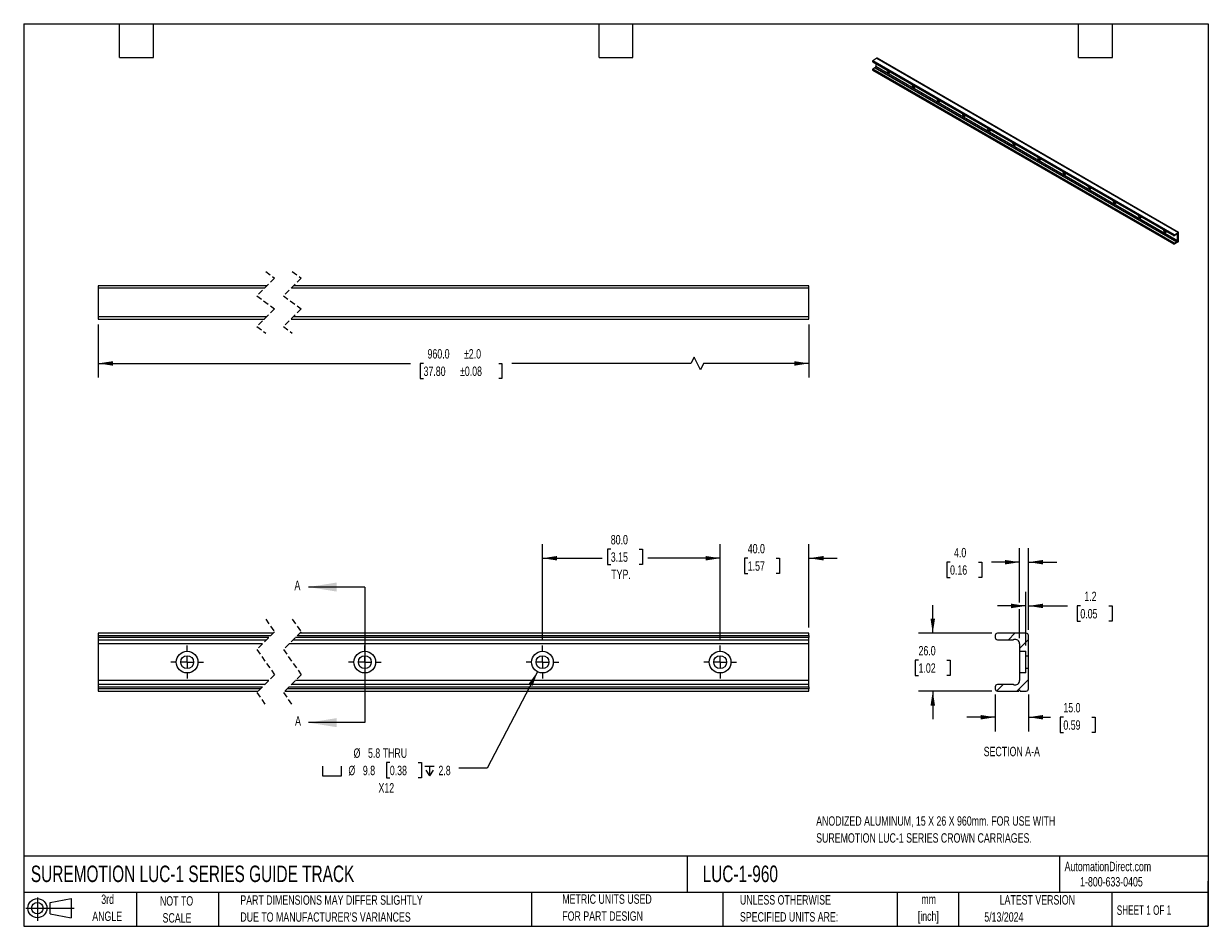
# Model space of a CAD drawing. Header units: millimetres. Extents: x 13 to 546, y 13 to 419.
import ezdxf

# ---------------------------------------------------------------- set-up
doc = ezdxf.new("R2010")
doc.units = ezdxf.units.MM
doc.header["$LTSCALE"] = 2
doc.linetypes.add('CENTERX2', pattern=[20.32, 12.7, -2.54, 2.54, -2.54])
doc.linetypes.add('HIDDEN', pattern=[1.905, 1.27, -0.635])
for name, color, linetype in [('CENTER', 40, 'CENTERX2'), ('HATCH', 6, 'Continuous'), ('SLD-DEFPOINTS', 7, 'Continuous')]:
    doc.layers.add(name, color=color, linetype=linetype)
doc.layers.add('DIMENSIONS', color=140, linetype='Continuous', lineweight=25)
doc.layers.add('TEXT', color=140, linetype='Continuous', lineweight=25)
doc.styles.add('SLDTEXTSTYLE0', font='TXT', dxfattribs={"width": 0.7})
doc.styles.add('SLDTEXTSTYLE1', font='TXT', dxfattribs={"width": 0.65})
doc.dimstyles.new('SLDDIMSTYLE0', dxfattribs={"dimtxt": 4.316016, "dimasz": 6.604, "dimexe": 0, "dimexo": 0.0625, "dimgap": 1.079004, "dimtad": 0, "dimtih": 1, "dimtoh": 1, "dimrnd": 1e-09, "dimzin": 4, "dimdsep": 46, "dimtxsty": 'SLDTEXTSTYLE0', "dimsah": 1, "dimcen": 0.09, "dimadec": 0, "dimazin": 1, "dimtfac": 1, "dimtofl": 0, "dimtmove": 0, "dimatfit": 3, "dimfxl": 0, "dimfrac": 2, "dimtolj": 1, "dimtzin": 12, "dimarcsym": 0})
doc.dimstyles.new('SLDDIMSTYLE1', dxfattribs={"dimtxt": 4.316016, "dimasz": 6.604, "dimexe": 0, "dimexo": 0.0625, "dimgap": 1.079004, "dimtad": 0, "dimtih": 1, "dimtoh": 1, "dimrnd": 1e-09, "dimzin": 4, "dimdsep": 46, "dimtxsty": 'SLDTEXTSTYLE0', "dimsah": 1, "dimcen": 0.09, "dimadec": 0, "dimazin": 1, "dimtfac": 1, "dimtmove": 0, "dimatfit": 0, "dimfxl": 0, "dimfrac": 2, "dimtolj": 1, "dimtzin": 12, "dimarcsym": 0})
doc.dimstyles.new('SLDDIMSTYLE2', dxfattribs={"dimtxt": 4.316016, "dimasz": 6.604, "dimexe": 0, "dimexo": 0.0625, "dimgap": 1.079004, "dimtad": 0, "dimtih": 1, "dimtoh": 1, "dimrnd": 1e-09, "dimzin": 12, "dimdsep": 46, "dimtxsty": 'SLDTEXTSTYLE0', "dimsah": 1, "dimcen": 0, "dimadec": 0, "dimazin": 3, "dimtfac": 1, "dimtofl": 0, "dimtmove": 0, "dimatfit": 3, "dimfxl": 0, "dimfrac": 2, "dimtolj": 1, "dimtzin": 12, "dimarcsym": 0})
doc.dimstyles.new('SLDDIMSTYLE3', dxfattribs={"dimtxt": 4.316016, "dimasz": 6.604, "dimexe": 0, "dimexo": 0.0625, "dimgap": 1.079004, "dimtad": 0, "dimtih": 1, "dimtoh": 1, "dimrnd": 1e-09, "dimzin": 4, "dimdsep": 46, "dimtxsty": 'SLDTEXTSTYLE0', "dimsah": 1, "dimcen": 0.09, "dimadec": 0, "dimazin": 1, "dimtol": 1, "dimtp": 2, "dimtm": 2, "dimtfac": 1, "dimtofl": 0, "dimtmove": 0, "dimatfit": 3, "dimfxl": 0, "dimfrac": 2, "dimtolj": 1, "dimarcsym": 0})
doc.dimstyles.new('SLDDIMSTYLE4', dxfattribs={"dimtxt": 4.316016, "dimasz": 6.604, "dimexe": 0, "dimexo": 0.0625, "dimgap": 1.079004, "dimtad": 0, "dimtih": 1, "dimtoh": 1, "dimrnd": 1e-09, "dimzin": 12, "dimdsep": 46, "dimtxsty": 'SLDTEXTSTYLE0', "dimsah": 1, "dimcen": 0.09, "dimadec": 0, "dimazin": 3, "dimtfac": 1, "dimtmove": 0, "dimatfit": 0, "dimfxl": 0, "dimfrac": 2, "dimtolj": 1, "dimtzin": 12, "dimarcsym": 0})

# ---------------------------------------------------------------- blocks, each defined once
blk = doc.blocks.new('Block11')
at = {"color": 7, "linetype": 'Continuous', "lineweight": 18}
for p, q in [((0, 5.76), (21.75, 5.76)), ((5.18, 10.62), (5.18, 0)), ((10.96, 8.33), (20.35, 10.06)), ((10.96, 3.19), (10.96, 8.33)), ((20.35, 10.06), (20.35, 1.46)), ((10.96, 3.19), (20.35, 1.46))]:
    blk.add_line(p, q, dxfattribs=at)
for radius in [4.3, 2.57]:
    blk.add_circle((5.18, 5.76), radius, dxfattribs=at)
blk = doc.blocks.new('Block12')
at = {"layer": 'SLD-DEFPOINTS'}
blk.add_blockref('Block11', (0, 0), dxfattribs=at)
blk = doc.blocks.new('_D')
at = {"layer": 'DIMENSIONS'}
for p, q in [((246.3, 141.6), (246.3, 184.78)), ((277.05, 182.46), (275.6, 182.46)), ((275.6, 182.46), (275.6, 175.6)), ((289.87, 182.46), (291.32, 182.46)), ((291.32, 182.46), (291.32, 175.6)), ((326.3, 141.6), (326.3, 184.78)), ((246.3, 178.43), (273.18, 178.43)), ((326.3, 178.43), (293.74, 178.43)), ((275.6, 175.6), (277.05, 175.6)), ((291.32, 175.6), (289.87, 175.6))]:
    blk.add_line(p, q, dxfattribs=at)
for points in [[(246.3, 178.43), (252.9, 177.41), (252.9, 179.44)], [(326.3, 178.43), (319.7, 179.44), (319.7, 177.41)]]:
    blk.add_solid(points, dxfattribs=at)
at = {"layer": 'DIMENSIONS', "char_height": 4.233, "attachment_point": 1, "style": 'SLDTEXTSTYLE0'}
for s, insert in [('80.0', (277.05, 188.89)), ('3.15', (277.05, 181.06)), ('TYP.', (277.26, 173.24))]:
    blk.add_mtext(s, dxfattribs=dict(at, insert=insert))
blk = doc.blocks.new('_D_1')
at = {"layer": 'DIMENSIONS'}
for p, q in [((326.3, 141.6), (326.3, 184.78)), ((366.3, 147.19), (366.3, 184.78)), ((326.3, 178.43), (313.6, 178.43)), ((338.73, 178.43), (337.28, 178.43)), ((337.28, 178.43), (337.28, 171.57)), ((351.56, 178.43), (353.01, 178.43)), ((353.01, 178.43), (353.01, 171.57)), ((366.3, 178.43), (379, 178.43)), ((337.28, 171.57), (338.73, 171.57)), ((353.01, 171.57), (351.56, 171.57))]:
    blk.add_line(p, q, dxfattribs=at)
for points in [[(326.3, 178.43), (319.7, 179.44), (319.7, 177.41)], [(366.3, 178.43), (372.9, 177.41), (372.9, 179.44)]]:
    blk.add_solid(points, dxfattribs=at)
at = {"layer": 'DIMENSIONS', "char_height": 4.233, "attachment_point": 1, "style": 'SLDTEXTSTYLE0'}
for s, insert in [('40.0', (338.73, 184.85)), ('1.57', (338.73, 177.02))]:
    blk.add_mtext(s, dxfattribs=dict(at, insert=insert))
blk = doc.blocks.new('SW_SYMBOL_HOLE_SPOT')
at = {"layer": 'DIMENSIONS', "color": 0}
for p, q in [((0, 1750), (0, 150)), ((0, 150), (3200, 150)), ((3200, 150), (3200, 1750))]:
    blk.add_line(p, q, dxfattribs=at)
blk = doc.blocks.new('SW_SYMBOL_HOLE_DEPTH')
at = {"layer": 'DIMENSIONS', "color": 0}
for p, q in [((0, 1750), (1600, 1750)), ((200, 1110), (800, 150)), ((800, 1750), (800, 150)), ((1400, 1110), (800, 150))]:
    blk.add_line(p, q, dxfattribs=at)
blk = doc.blocks.new('_D_2')
at = {"layer": 'DIMENSIONS'}
for p, q in [((244.04, 127.32), (221.4, 83.92)), ((177.56, 86.38), (176.11, 86.38)), ((176.11, 86.38), (176.11, 79.52)), ((190.39, 86.38), (191.84, 86.38)), ((191.84, 86.38), (191.84, 79.52)), ((221.4, 83.92), (208.7, 83.92)), ((176.11, 79.52), (177.56, 79.52)), ((191.84, 79.52), (190.39, 79.52))]:
    blk.add_line(p, q, dxfattribs=at)
blk.add_solid([(244.04, 127.32), (240.09, 121.93), (241.89, 120.99)], dxfattribs=at)
at = {"layer": 'DIMENSIONS', "xscale": 0.002688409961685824, "yscale": 0.002688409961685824, "zscale": 0.002688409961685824}
for name, p in [('SW_SYMBOL_HOLE_SPOT', (147.25, 80.09)), ('SW_SYMBOL_HOLE_DEPTH', (193.29, 80.09))]:
    blk.add_blockref(name, p, dxfattribs=at)
at = {"layer": 'DIMENSIONS', "char_height": 4.233, "attachment_point": 1, "style": 'SLDTEXTSTYLE0'}
for s, insert in [('%%c', (161.22, 92.8)), ('5.8 THRU', (167.73, 92.8)), ('%%c', (158.91, 84.98)), ('9.8', (165.43, 84.98)), ('0.38', (177.56, 84.98)), ('2.8', (199.46, 84.98)), ('X12', (172.45, 77.15))]:
    blk.add_mtext(s, dxfattribs=dict(at, insert=insert))
blk = doc.blocks.new('SW_CENTERMARKSYMBOL_0')
at = {"layer": 'CENTER', "color": 0}
for p, q in [((0, 5.08), (0, 7.42)), ((0, 0), (-2.54, 0)), ((0, 0), (0, 2.54)), ((0, 0), (0, -2.54)), ((0, 0), (2.54, 0)), ((5.08, 0), (7.42, 0)), ((-5.08, 0), (-7.42, 0)), ((0, -5.08), (0, -7.42))]:
    blk.add_line(p, q, dxfattribs=at)
blk = doc.blocks.new('SW_CENTERMARKSYMBOL_1')
at = {"layer": 'CENTER', "color": 0}
for p, q in [((0, 5.08), (0, 7.42)), ((0, 0), (-2.54, 0)), ((0, 0), (0, 2.54)), ((0, 0), (0, -2.54)), ((0, 0), (2.54, 0)), ((5.08, 0), (7.42, 0)), ((-5.08, 0), (-7.42, 0)), ((0, -5.08), (0, -7.42))]:
    blk.add_line(p, q, dxfattribs=at)
blk = doc.blocks.new('SW_CENTERMARKSYMBOL_2')
at = {"layer": 'CENTER', "color": 0}
for p, q in [((0, 5.08), (0, 7.42)), ((0, 0), (-2.54, 0)), ((0, 0), (0, 2.54)), ((0, 0), (0, -2.54)), ((0, 0), (2.54, 0)), ((5.08, 0), (7.42, 0)), ((-5.08, 0), (-7.42, 0)), ((0, -5.08), (0, -7.42))]:
    blk.add_line(p, q, dxfattribs=at)
blk = doc.blocks.new('SW_CENTERMARKSYMBOL_3')
at = {"layer": 'CENTER', "color": 0}
for p, q in [((0, 5.08), (0, 7.42)), ((0, 0), (-2.54, 0)), ((0, 0), (0, 2.54)), ((0, 0), (0, -2.54)), ((0, 0), (2.54, 0)), ((5.08, 0), (7.42, 0)), ((-5.08, 0), (-7.42, 0)), ((0, -5.08), (0, -7.42))]:
    blk.add_line(p, q, dxfattribs=at)
blk = doc.blocks.new('_D_3')
at = {"layer": 'DIMENSIONS'}
for p, q in [((46.3, 283.6), (46.3, 259.79)), ((366.3, 283.6), (366.3, 259.79)), ((314.55, 268.96), (313.14, 266.14)), ((317.38, 263.31), (314.55, 268.96)), ((46.3, 266.14), (186.89, 266.14)), ((192.74, 266.14), (191.29, 266.14)), ((191.29, 266.14), (191.29, 259.28)), ((226.6, 266.14), (228.05, 266.14)), ((228.05, 266.14), (228.05, 259.28)), ((313.14, 266.14), (232.45, 266.14)), ((318.79, 266.14), (317.38, 263.31)), ((366.3, 266.14), (318.79, 266.14)), ((191.29, 259.28), (192.74, 259.28)), ((228.05, 259.28), (226.6, 259.28))]:
    blk.add_line(p, q, dxfattribs=at)
for points in [[(46.3, 266.14), (52.9, 265.12), (52.9, 267.15)], [(366.3, 266.14), (359.7, 267.15), (359.7, 265.12)]]:
    blk.add_solid(points, dxfattribs=at)
at = {"layer": 'DIMENSIONS', "char_height": 4.233, "attachment_point": 1, "style": 'SLDTEXTSTYLE0'}
for s, insert in [('960.0', (194.54, 272.56)), ('±2.0', (210.95, 272.56)), ('37.80', (192.74, 264.73)), ('±0.08', (209.16, 264.73))]:
    blk.add_mtext(s, dxfattribs=dict(at, insert=insert))
blk = doc.blocks.new('_D_4')
at = {"layer": 'DIMENSIONS'}
for p, q in [((463.93, 139.06), (463.93, 163.3)), ((465.14, 146.2), (465.14, 163.3)), ((463.93, 156.95), (451.23, 156.95)), ((465.14, 156.95), (482.64, 156.95)), ((488.48, 156.95), (487.04, 156.95)), ((487.04, 156.95), (487.04, 150.09)), ((501.31, 156.95), (502.76, 156.95)), ((502.76, 156.95), (502.76, 150.09)), ((487.04, 150.09), (488.48, 150.09)), ((502.76, 150.09), (501.31, 150.09))]:
    blk.add_line(p, q, dxfattribs=at)
for points in [[(463.93, 156.95), (457.33, 157.97), (457.33, 155.94)], [(465.14, 156.95), (471.74, 155.94), (471.74, 157.97)]]:
    blk.add_solid(points, dxfattribs=at)
at = {"layer": 'DIMENSIONS', "char_height": 4.233, "attachment_point": 1, "style": 'SLDTEXTSTYLE0'}
for s, insert in [('1.2', (490.28, 163.37)), ('0.05', (488.48, 155.55))]:
    blk.add_mtext(s, dxfattribs=dict(at, insert=insert))
blk = doc.blocks.new('_D_5')
at = {"layer": 'DIMENSIONS'}
for p, q in [((461.13, 158.48), (461.13, 183)), ((465.14, 146.2), (465.14, 183)), ((429.81, 176.65), (428.36, 176.65)), ((428.36, 176.65), (428.36, 169.79)), ((442.63, 176.65), (444.08, 176.65)), ((444.08, 176.65), (444.08, 169.79)), ((461.13, 176.65), (448.48, 176.65)), ((465.14, 176.65), (477.84, 176.65)), ((428.36, 169.79), (429.81, 169.79)), ((444.08, 169.79), (442.63, 169.79)), ((461.13, 142.46), (461.13, 155.43))]:
    blk.add_line(p, q, dxfattribs=at)
for points in [[(461.13, 176.65), (454.53, 177.66), (454.53, 175.63)], [(465.14, 176.65), (471.74, 175.63), (471.74, 177.66)]]:
    blk.add_solid(points, dxfattribs=at)
at = {"layer": 'DIMENSIONS', "char_height": 4.233, "attachment_point": 1, "style": 'SLDTEXTSTYLE0'}
for s, insert in [('4.0', (431.6, 183.07)), ('0.16', (429.81, 175.24))]:
    blk.add_mtext(s, dxfattribs=dict(at, insert=insert))
blk = doc.blocks.new('_D_6')
at = {"layer": 'DIMENSIONS'}
for p, q in [((422.03, 144.65), (422.03, 157.35)), ((448.58, 144.65), (415.68, 144.65)), ((415.62, 132.49), (414.17, 132.49)), ((414.17, 132.49), (414.17, 125.63)), ((428.44, 132.49), (429.89, 132.49)), ((429.89, 132.49), (429.89, 125.63)), ((414.17, 125.63), (415.62, 125.63)), ((429.89, 125.63), (428.44, 125.63)), ((448.58, 118.64), (415.68, 118.64)), ((422.03, 118.64), (422.03, 105.94))]:
    blk.add_line(p, q, dxfattribs=at)
for points in [[(422.03, 144.65), (423.05, 151.25), (421.01, 151.25)], [(422.03, 118.64), (421.01, 112.03), (423.05, 112.03)]]:
    blk.add_solid(points, dxfattribs=at)
at = {"layer": 'DIMENSIONS', "char_height": 4.233, "attachment_point": 1, "style": 'SLDTEXTSTYLE0'}
for s, insert in [('26.0', (415.62, 138.91)), ('1.02', (415.62, 131.09))]:
    blk.add_mtext(s, dxfattribs=dict(at, insert=insert))
blk = doc.blocks.new('_D_7')
at = {"layer": 'DIMENSIONS'}
for p, q in [((450.13, 117.09), (450.13, 100.48)), ((465.14, 117.09), (465.14, 100.48)), ((450.13, 106.83), (437.43, 106.83)), ((465.14, 106.83), (474.99, 106.83)), ((480.84, 106.83), (479.39, 106.83)), ((479.39, 106.83), (479.39, 99.97)), ((493.66, 106.83), (495.11, 106.83)), ((495.11, 106.83), (495.11, 99.97)), ((479.39, 99.97), (480.84, 99.97)), ((495.11, 99.97), (493.66, 99.97))]:
    blk.add_line(p, q, dxfattribs=at)
for points in [[(450.13, 106.83), (443.53, 107.85), (443.53, 105.82)], [(465.14, 106.83), (471.74, 105.82), (471.74, 107.85)]]:
    blk.add_solid(points, dxfattribs=at)
at = {"layer": 'DIMENSIONS', "char_height": 4.233, "attachment_point": 1, "style": 'SLDTEXTSTYLE0'}
for s, insert in [('15.0', (480.84, 113.26)), ('0.59', (480.84, 105.43))]:
    blk.add_mtext(s, dxfattribs=dict(at, insert=insert))

msp = doc.modelspace()

# ---------------------------------------------------------------- hatches: boundary and pattern name
at = {"layer": 'HATCH'}
h = msp.add_hatch(dxfattribs=at)
h.set_pattern_fill('ANSI31', color=256, scale=2, style=0)
edge = h.paths.add_edge_path(flags=0)
edge.add_arc((451.12, 142.742), 0.991, 180, 270)
edge.add_line((451.12, 141.751), (458.218, 141.751))
edge.add_arc((458.218, 142.742), 0.991, 270, 288.28546)
edge.add_arc((459.15, 139.921), 1.98, 0, 108.28546, ccw=False)
edge.add_line((461.13, 139.921), (461.13, 136.518))
edge.add_line((461.13, 136.518), (463.93, 136.518))
edge.add_line((463.93, 136.518), (463.93, 134.537))
edge.add_line((463.93, 134.537), (465.14, 134.537))
edge.add_line((465.14, 134.537), (465.14, 143.656))
edge.add_arc((464.149, 143.656), 0.991, 0, 90)
edge.add_line((464.149, 144.646), (451.12, 144.646))
edge.add_arc((451.12, 143.656), 0.991, 90, 180)
edge.add_line((450.13, 143.656), (450.13, 142.742))
h = msp.add_hatch(dxfattribs=at)
h.set_pattern_fill('ANSI31', color=256, scale=2, style=0)
edge = h.paths.add_edge_path(flags=0)
edge.add_arc((451.12, 120.541), 0.991, 90, 180)
edge.add_line((450.13, 120.541), (450.13, 119.627))
edge.add_arc((451.12, 119.627), 0.991, 180, 270)
edge.add_line((451.12, 118.636), (460.8, 118.636))
edge.add_arc((461.13, 118.636), 0.33, 0, 180, ccw=False)
edge.add_line((461.46, 118.636), (464.149, 118.636))
edge.add_arc((464.149, 119.627), 0.991, 270, 360)
edge.add_line((465.14, 119.627), (465.14, 128.746))
edge.add_line((465.14, 128.746), (463.93, 128.746))
edge.add_line((463.93, 128.746), (463.93, 126.765))
edge.add_line((463.93, 126.765), (461.13, 126.765))
edge.add_line((461.13, 126.765), (461.13, 123.361))
edge.add_arc((459.15, 123.361), 1.98, 251.71454, 360, ccw=False)
edge.add_arc((458.218, 120.541), 0.991, 71.71454, 90)
edge.add_line((458.218, 121.531), (451.12, 121.531))

# ---------------------------------------------------------------- linework, layer by layer
for p, q in [((394.865, 402.198), (530.63, 323.823)), ((394.865, 402.198), (394.865, 402.049)), ((530.63, 323.673), (394.865, 402.049)), ((394.907, 401.958), (530.671, 323.583)), ((396.848, 403.504), (395.006, 402.44)), ((530.77, 324.065), (395.006, 402.44)), ((396.421, 401.083), (396.421, 399.782)), ((396.848, 403.504), (532.613, 325.129)), ((532.712, 325.139), (396.947, 403.514)), ((394.865, 398.423), (530.63, 320.048)), ((394.865, 398.423), (394.865, 398.274)), ((530.63, 319.899), (394.865, 398.274)), ((394.907, 398.183), (530.671, 319.808)), ((396.009, 399.245), (395.006, 398.666)), ((530.77, 320.29), (395.006, 398.666)), ((396.009, 399.245), (531.774, 320.87)), ((531.818, 320.887), (396.053, 399.262)), ((532.186, 321.406), (396.421, 399.782)), ((530.63, 323.823), (530.63, 323.673)), ((530.63, 320.048), (530.63, 319.899)), ((530.77, 324.065), (532.613, 325.129)), ((531.774, 324.172), (530.77, 323.592)), ((530.77, 320.29), (531.774, 320.87)), ((532.139, 320.608), (530.77, 319.818)), ((532.186, 324.111), (531.906, 324.272)), ((532.186, 321.406), (532.186, 324.111)), ((532.186, 320.689), (532.232, 320.662)), ((532.613, 320.881), (532.232, 320.662)), ((532.753, 321.124), (532.753, 325.048)), ((46.301, 301.145), (46.301, 300.155)), ((122.237, 301.145), (46.301, 301.145)), ((46.301, 300.155), (121.247, 300.155)), ((46.301, 300.155), (46.301, 287.126)), ((133.247, 300.155), (366.3, 300.155)), ((366.3, 301.145), (134.237, 301.145)), ((366.3, 300.155), (366.3, 301.145)), ((366.3, 287.126), (366.3, 300.155)), ((122.073, 287.126), (46.301, 287.126)), ((46.301, 287.126), (46.301, 286.135)), ((46.301, 286.135), (121.082, 286.135)), ((133.082, 286.135), (366.3, 286.135)), ((366.3, 287.126), (134.073, 287.126)), ((366.3, 286.135), (366.3, 287.126)), ((124.987, 144.646), (46.301, 144.646)), ((46.301, 144.646), (46.301, 143.656)), ((366.3, 144.646), (136.988, 144.646)), ((366.3, 143.656), (366.3, 144.646)), ((464.149, 144.646), (451.12, 144.646)), ((46.301, 143.656), (123.997, 143.656)), ((46.301, 143.656), (46.301, 142.742)), ((123.083, 142.742), (46.301, 142.742)), ((46.301, 142.742), (46.301, 141.751)), ((46.301, 141.751), (122.092, 141.751)), ((46.301, 141.751), (46.301, 139.921)), ((120.262, 139.921), (46.301, 139.921)), ((46.301, 139.921), (46.301, 123.361)), ((366.3, 139.921), (132.262, 139.921)), ((134.092, 141.751), (366.3, 141.751)), ((366.3, 142.742), (135.083, 142.742)), ((135.997, 143.656), (366.3, 143.656)), ((366.3, 143.656), (366.3, 142.742)), ((366.3, 141.751), (366.3, 142.742)), ((366.3, 139.921), (366.3, 141.751)), ((366.3, 123.361), (366.3, 139.921)), ((450.13, 143.656), (450.13, 142.742)), ((451.12, 141.751), (458.218, 141.751)), ((461.13, 139.921), (461.13, 136.518)), ((465.14, 134.537), (465.14, 143.656)), ((461.13, 136.518), (463.93, 136.518)), ((461.13, 136.518), (461.13, 126.765)), ((463.93, 134.537), (463.93, 136.518)), ((463.93, 134.537), (465.14, 134.537)), ((463.93, 128.746), (463.93, 134.537)), ((465.14, 128.746), (465.14, 134.537)), ((465.14, 128.746), (463.93, 128.746)), ((463.93, 126.765), (463.93, 128.746)), ((465.14, 119.627), (465.14, 128.746)), ((123.057, 123.361), (46.301, 123.361)), ((46.301, 123.361), (46.301, 121.531)), ((366.3, 123.361), (135.057, 123.361)), ((366.3, 121.531), (366.3, 123.361)), ((463.93, 126.765), (461.13, 126.765)), ((461.13, 126.765), (461.13, 123.361)), ((121.227, 121.531), (46.301, 121.531)), ((46.301, 121.531), (46.301, 120.541)), ((46.301, 120.541), (120.237, 120.541)), ((46.301, 120.541), (46.301, 119.627)), ((119.323, 119.627), (46.301, 119.627)), ((46.301, 119.627), (46.301, 118.636)), ((46.301, 118.636), (118.332, 118.636)), ((130.332, 118.636), (366.3, 118.636)), ((366.3, 119.627), (131.323, 119.627)), ((132.237, 120.541), (366.3, 120.541)), ((366.3, 121.531), (133.227, 121.531)), ((366.3, 120.541), (366.3, 121.531)), ((366.3, 120.541), (366.3, 119.627)), ((366.3, 118.636), (366.3, 119.627)), ((450.13, 120.541), (450.13, 119.627)), ((458.218, 121.531), (451.12, 121.531)), ((451.12, 118.636), (460.8, 118.636)), ((461.46, 118.636), (464.149, 118.636))]:
    msp.add_line(p, q)
at = {"color": 7, "linetype": 'HIDDEN', "lineweight": 18}
for p, q in [((125.66, 304.568), (117.66, 296.568)), ((121.66, 307.495), (125.66, 304.568)), ((137.66, 304.568), (129.66, 296.568)), ((133.66, 307.495), (137.66, 304.568)), ((117.66, 296.568), (125.66, 290.713)), ((129.66, 296.568), (137.66, 290.713)), ((125.66, 290.713), (117.66, 282.713)), ((137.66, 290.713), (129.66, 282.713)), ((117.66, 282.713), (121.66, 279.785)), ((129.66, 282.713), (133.66, 279.785)), ((121.66, 150.996), (125.66, 145.319)), ((133.66, 150.996), (137.66, 145.319)), ((125.66, 145.319), (117.66, 137.319)), ((137.66, 145.319), (129.66, 137.319)), ((117.66, 137.319), (125.66, 125.964)), ((129.66, 137.319), (137.66, 125.964)), ((125.66, 125.964), (117.66, 117.964)), ((137.66, 125.964), (129.66, 117.964)), ((117.66, 117.964), (121.66, 112.286)), ((129.66, 117.964), (133.66, 112.286))]:
    msp.add_line(p, q, dxfattribs=at)
at = {"flags": 128}
for points in [[(401.39, 398.215), (401.414, 398.037), (401.489, 397.795), (401.607, 397.558), (401.761, 397.344), (401.938, 397.169), (402.125, 397.046), (402.309, 396.984), (402.476, 396.988), (402.613, 397.057), (402.711, 397.186), (402.761, 397.365), (402.766, 397.421)], [(412.703, 391.684), (412.728, 391.505), (412.802, 391.263), (412.921, 391.027), (413.074, 390.813), (413.251, 390.638), (413.439, 390.515), (413.623, 390.453), (413.789, 390.457), (413.927, 390.525), (414.024, 390.654), (414.075, 390.834), (414.08, 390.889)], [(424.017, 385.153), (424.041, 384.974), (424.116, 384.732), (424.235, 384.495), (424.388, 384.282), (424.565, 384.107), (424.752, 383.984), (424.936, 383.922), (425.103, 383.925), (425.24, 383.994), (425.338, 384.123), (425.389, 384.303), (425.394, 384.358)], [(435.331, 378.621), (435.355, 378.443), (435.43, 378.201), (435.548, 377.964), (435.702, 377.75), (435.879, 377.576), (436.066, 377.453), (436.25, 377.391), (436.417, 377.394), (436.554, 377.463), (436.652, 377.592), (436.702, 377.771), (436.707, 377.827)], [(446.644, 372.09), (446.669, 371.912), (446.744, 371.669), (446.862, 371.433), (447.015, 371.219), (447.192, 371.044), (447.38, 370.921), (447.564, 370.859), (447.731, 370.863), (447.868, 370.932), (447.965, 371.061), (448.016, 371.24), (448.021, 371.295)], [(457.958, 365.559), (457.982, 365.38), (458.057, 365.138), (458.176, 364.902), (458.329, 364.688), (458.506, 364.513), (458.694, 364.39), (458.877, 364.328), (459.044, 364.332), (459.182, 364.4), (459.279, 364.529), (459.33, 364.709), (459.335, 364.764)], [(469.272, 359.028), (469.296, 358.849), (469.371, 358.607), (469.489, 358.37), (469.643, 358.157), (469.82, 357.982), (470.007, 357.859), (470.191, 357.797), (470.358, 357.8), (470.495, 357.869), (470.593, 357.998), (470.643, 358.178), (470.649, 358.233)], [(480.586, 352.496), (480.61, 352.318), (480.685, 352.076), (480.803, 351.839), (480.957, 351.625), (481.134, 351.451), (481.321, 351.328), (481.505, 351.266), (481.672, 351.269), (481.809, 351.338), (481.907, 351.467), (481.957, 351.646), (481.962, 351.702)], [(491.899, 345.965), (491.924, 345.787), (491.998, 345.544), (492.117, 345.308), (492.27, 345.094), (492.447, 344.919), (492.635, 344.796), (492.819, 344.734), (492.985, 344.738), (493.123, 344.807), (493.22, 344.936), (493.271, 345.115), (493.276, 345.17)], [(503.213, 339.434), (503.237, 339.255), (503.312, 339.013), (503.431, 338.776), (503.584, 338.563), (503.761, 338.388), (503.948, 338.265), (504.132, 338.203), (504.299, 338.207), (504.436, 338.275), (504.534, 338.404), (504.585, 338.584), (504.59, 338.639)], [(514.527, 332.903), (514.551, 332.724), (514.626, 332.482), (514.744, 332.245), (514.898, 332.032), (515.075, 331.857), (515.262, 331.734), (515.446, 331.672), (515.613, 331.675), (515.75, 331.744), (515.848, 331.873), (515.898, 332.053), (515.903, 332.108)], [(525.84, 326.371), (525.865, 326.193), (525.939, 325.951), (526.058, 325.714), (526.211, 325.5), (526.388, 325.325), (526.576, 325.203), (526.76, 325.14), (526.926, 325.144), (527.064, 325.213), (527.161, 325.342), (527.212, 325.521), (527.217, 325.577)], [(532.186, 324.111), (532.178, 324.182), (532.155, 324.24), (532.118, 324.282), (532.07, 324.306), (532.012, 324.31), (531.948, 324.293), (531.882, 324.258), (531.818, 324.205)], [(532.139, 320.608), (532.142, 320.631), (532.153, 320.654), (532.168, 320.674), (532.186, 320.689), (532.203, 320.695), (532.219, 320.692), (532.229, 320.68), (532.232, 320.662)]]:
    msp.add_lwpolyline(points, dxfattribs=at)
for centre, radius in [((86.301, 131.641), 4.877), ((86.301, 131.641), 2.896), ((166.3, 131.641), 4.877), ((166.3, 131.641), 2.896), ((246.3, 131.641), 4.877), ((246.3, 131.641), 2.896), ((326.3, 131.641), 4.877), ((326.3, 131.641), 2.896)]:
    msp.add_circle(centre, radius)
for centre, radius, start, end in [((395.17, 402.184), 0.304, 122.60548, 177.39452), ((394.96, 402.037), 0.095, 172.74417, 235.94365), ((396.906, 403.423), 0.0996, 65.69288, 125.61758), ((395.17, 398.409), 0.304, 122.60548, 177.39452), ((394.96, 398.262), 0.095, 172.74417, 235.94365), ((396.083, 399.121), 0.144, 101.97133, 120.78352), ((395.858, 399.791), 0.564, 290.30843, 359.07375), ((403.018, 398.333), 1.161, 202.11463, 255.19446), ((414.332, 391.802), 1.161, 202.11463, 255.19446), ((425.646, 385.271), 1.161, 202.11463, 255.19446), ((436.96, 378.74), 1.161, 202.11463, 255.19446), ((448.273, 372.208), 1.161, 202.11463, 255.19446), ((459.587, 365.677), 1.161, 202.11463, 255.19446), ((470.901, 359.146), 1.161, 202.11463, 255.19446), ((482.214, 352.614), 1.161, 202.11463, 255.19446), ((493.528, 346.083), 1.161, 202.11463, 255.19446), ((504.842, 339.552), 1.161, 202.11463, 255.19446), ((516.155, 333.021), 1.161, 202.11463, 255.19446), ((527.469, 326.489), 1.161, 202.11463, 255.19446), ((530.715, 323.66), 0.0865, 170.78596, 309.20329), ((530.934, 323.809), 0.304, 122.60548, 177.39452), ((530.934, 320.034), 0.304, 122.60548, 177.39452), ((531.656, 324.371), 0.231, 300.48792, 314.20906), ((531.848, 320.746), 0.144, 101.97133, 120.78352), ((531.622, 321.416), 0.564, 290.30843, 359.07375), ((532.667, 325.062), 0.0865, 350.78596, 129.20329), ((532.449, 321.138), 0.304, 302.60548, 357.39452), ((530.715, 319.885), 0.0865, 170.78596, 309.20329), ((451.12, 143.656), 0.991, 90, 180), ((464.149, 143.656), 0.991, 0, 90), ((451.12, 142.742), 0.991, 180, 270), ((458.218, 142.742), 0.991, 270, 288.28546), ((459.15, 139.921), 1.98, 0, 108.28546), ((459.15, 123.361), 1.98, 251.71454, 0), ((451.12, 120.541), 0.991, 90, 180), ((451.12, 119.627), 0.991, 180, 270), ((458.218, 120.541), 0.991, 71.71454, 90), ((461.13, 118.636), 0.33, 0, 180), ((464.149, 119.627), 0.991, 270, 0)]:
    msp.add_arc(centre, radius, start, end)
at = {"layer": 'TEXT'}
for p, q in [((12.7, 419.1), (546.1, 419.1)), ((12.7, 419.1), (12.7, 12.7)), ((55.88, 403.86), (55.88, 419.1)), ((71.12, 403.86), (71.12, 419.1)), ((271.78, 403.86), (271.78, 419.1)), ((287.02, 403.86), (287.02, 419.1)), ((487.68, 403.86), (487.68, 419.1)), ((502.92, 403.86), (502.92, 419.1)), ((546.1, 419.1), (546.1, 12.7)), ((55.88, 403.86), (71.12, 403.86)), ((271.78, 403.86), (287.02, 403.86)), ((487.68, 403.86), (502.92, 403.86)), ((166.3, 165.447), (166.3, 104.397)), ((546.1, 44.252), (12.7, 44.252)), ((311.518, 44.252), (311.518, 27.94)), ((479.151, 44.252), (479.151, 27.94)), ((546.1, 12.7), (546.1, 33.02)), ((546.1, 27.94), (12.7, 27.94)), ((63.5, 27.94), (63.5, 12.7)), ((100.423, 27.94), (100.423, 12.7)), ((241.293, 27.94), (241.293, 12.7)), ((327.56, 27.94), (327.56, 12.7)), ((406.049, 27.94), (406.049, 12.7)), ((433.624, 27.94), (433.624, 12.7)), ((502.697, 27.94), (502.697, 12.7)), ((12.7, 12.7), (546.1, 12.7))]:
    msp.add_line(p, q, dxfattribs=at)
at = {"layer": 'TEXT', "linetype": 'Continuous'}
for p, q in [((166.3, 165.447), (140.9, 165.447)), ((166.3, 104.397), (140.9, 104.397))]:
    msp.add_line(p, q, dxfattribs=at)
at = {"layer": 'TEXT'}
for points in [[(140.9, 165.447), (153.6, 163.415), (153.6, 167.479)], [(140.9, 104.397), (153.6, 102.365), (153.6, 106.429)]]:
    msp.add_solid(points, dxfattribs=at)

# ---------------------------------------------------------------- block references
at = {"layer": 'CENTER'}
for name, p in [('SW_CENTERMARKSYMBOL_2', (86.301, 131.641)), ('SW_CENTERMARKSYMBOL_1', (166.3, 131.641)), ('SW_CENTERMARKSYMBOL_0', (246.3, 131.641)), ('SW_CENTERMARKSYMBOL_3', (326.3, 131.641))]:
    msp.add_blockref(name, p, dxfattribs=at)
at = {"layer": 'SLD-DEFPOINTS'}
msp.add_blockref('Block12', (13.676, 15.108), dxfattribs=at)

# ---------------------------------------------------------------- texts
at = {"layer": 'TEXT'}
for s, insert, char_height, attachment_point, style in [('A', (134.602, 168.342), 4.316, 1, 'SLDTEXTSTYLE0'), ('A', (134.868, 107.292), 4.316, 1, 'SLDTEXTSTYLE0'), ('SECTION A-A', (457.622, 93.522), 4.23333, 2, 'SLDTEXTSTYLE0'), ('ANODIZED ALUMINUM, 15 X 26 X 960mm. FOR USE WITH', (369.533, 62.242), 4.23333, 1, 'SLDTEXTSTYLE0'), ('SUREMOTION LUC-1 SERIES CROWN CARRIAGES.', (369.533, 54.598), 4.23333, 1, 'SLDTEXTSTYLE0'), ('SUREMOTION LUC-1 SERIES GUIDE TRACK', (15.931, 40.03), 7.40833, 1, 'SLDTEXTSTYLE0'), ('LUC-1-960', (318.415, 40.03), 7.4083, 1, 'SLDTEXTSTYLE0'), ('AutomationDirect.com', (481.39, 41.753), 4.23333, 1, 'SLDTEXTSTYLE0'), ('1-800-633-0405', (488.383, 34.874), 4.23333, 1, 'SLDTEXTSTYLE0'), ('3rd', (50.493, 27.001), 4.2333, 2, 'SLDTEXTSTYLE0'), ('PART DIMENSIONS MAY DIFFER SLIGHTLY', (110.239, 26.642), 4.23333, 1, 'SLDTEXTSTYLE0'), ('METRIC UNITS USED', (255.209, 27.072), 4.23333, 1, 'SLDTEXTSTYLE0'), ('UNLESS OTHERWISE', (335.216, 26.723), 4.23333, 1, 'SLDTEXTSTYLE0'), ('LATEST VERSION', (469.104, 26.728), 4.23333, 2, 'SLDTEXTSTYLE0'), ('NOT TO', (81.537, 26.252), 4.2333, 2, 'SLDTEXTSTYLE0'), ('mm', (420.198, 27.038), 4.2333, 2, 'SLDTEXTSTYLE0'), ('SHEET 1 OF 1', (504.883, 22.103), 4.23333, 1, 'SLDTEXTSTYLE1'), ('ANGLE', (50.298, 19.357), 4.2333, 2, 'SLDTEXTSTYLE0'), ('SCALE', (81.729, 18.608), 4.2333, 2, 'SLDTEXTSTYLE0'), ("DUE TO MANUFACTURER'S VARIANCES", (110.239, 18.997), 4.23333, 1, 'SLDTEXTSTYLE0'), ('FOR PART DESIGN', (255.209, 19.428), 4.23333, 1, 'SLDTEXTSTYLE0'), ('SPECIFIED UNITS ARE:', (335.216, 19.078), 4.23333, 1, 'SLDTEXTSTYLE0'), ('[inch]', (420.03, 19.394), 4.2333, 2, 'SLDTEXTSTYLE0'), ('5/13/2024', (445.226, 19.017), 4.2333, 1, 'SLDTEXTSTYLE0')]:
    msp.add_mtext(s, dxfattribs=dict(at, insert=insert, char_height=char_height, attachment_point=attachment_point, style=style))

# ---------------------------------------------------------------- dimensions: what is measured, and where the dimension line sits
at = {"layer": 'DIMENSIONS'}
dim = msp.add_linear_dim(base=(366.3, 266.135), p1=(46.301, 286.135), p2=(366.3, 286.135), text='960.0MAX', dimstyle='SLDDIMSTYLE3', dxfattribs=at)
dim.commit()
dim.dimension.update_dxf_attribs({"geometry": '_D_3', "text_midpoint": (209.67, 266.135), "dimtype": 160})
dim = msp.add_linear_dim(base=(246.3, 178.427), p1=(326.3, 139.058), p2=(246.3, 139.058), angle=0, text='<>\\PTYP.', dimstyle='SLDDIMSTYLE0', dxfattribs=at)
dim.commit()
dim.dimension.update_dxf_attribs({"geometry": '_D', "text_midpoint": (283.462, 178.427), "dimtype": 160})
for base, p1, p2, angle, picture, middle in [((366.3, 178.427), (326.3, 139.058), (366.3, 144.646), 0, '_D_1', (345.144, 178.427)), ((461.13, 176.646), (465.14, 143.656), (461.13, 139.921), 0, '_D_5', (436.219, 176.646)), ((422.031, 118.636), (451.12, 144.646), (451.12, 118.636), 90, '_D_6', (422.031, 132.488)), ((450.13, 106.834), (465.14, 119.627), (450.13, 119.627), 0, '_D_7', (487.249, 106.834))]:
    dim = msp.add_linear_dim(base=base, p1=p1, p2=p2, angle=angle, dimstyle='SLDDIMSTYLE1', dxfattribs=at)
    dim.commit()
    dim.dimension.update_dxf_attribs({"geometry": picture, "text_midpoint": middle, "dimtype": 160})
dim = msp.add_linear_dim(base=(465.14, 156.951), p1=(463.93, 136.518), p2=(465.14, 143.656), dimstyle='SLDDIMSTYLE4', dxfattribs=at)
dim.commit()
dim.dimension.update_dxf_attribs({"geometry": '_D_4', "text_midpoint": (494.897, 156.951), "dimtype": 160})
dim = msp.add_diameter_dim_2p(p1=(248.556, 135.965), p2=(244.043, 127.318), text='%%c5.8 THRU\\P{\\fGDT;v}<>{\\fGDT;x}2.8\\PX12', dimstyle='SLDDIMSTYLE2', dxfattribs=at)
dim.commit()
dim.dimension.update_dxf_attribs({"geometry": '_D_2', "text_midpoint": (177.974, 82.95), "dimtype": 163})

doc.saveas('drawing.dxf')
